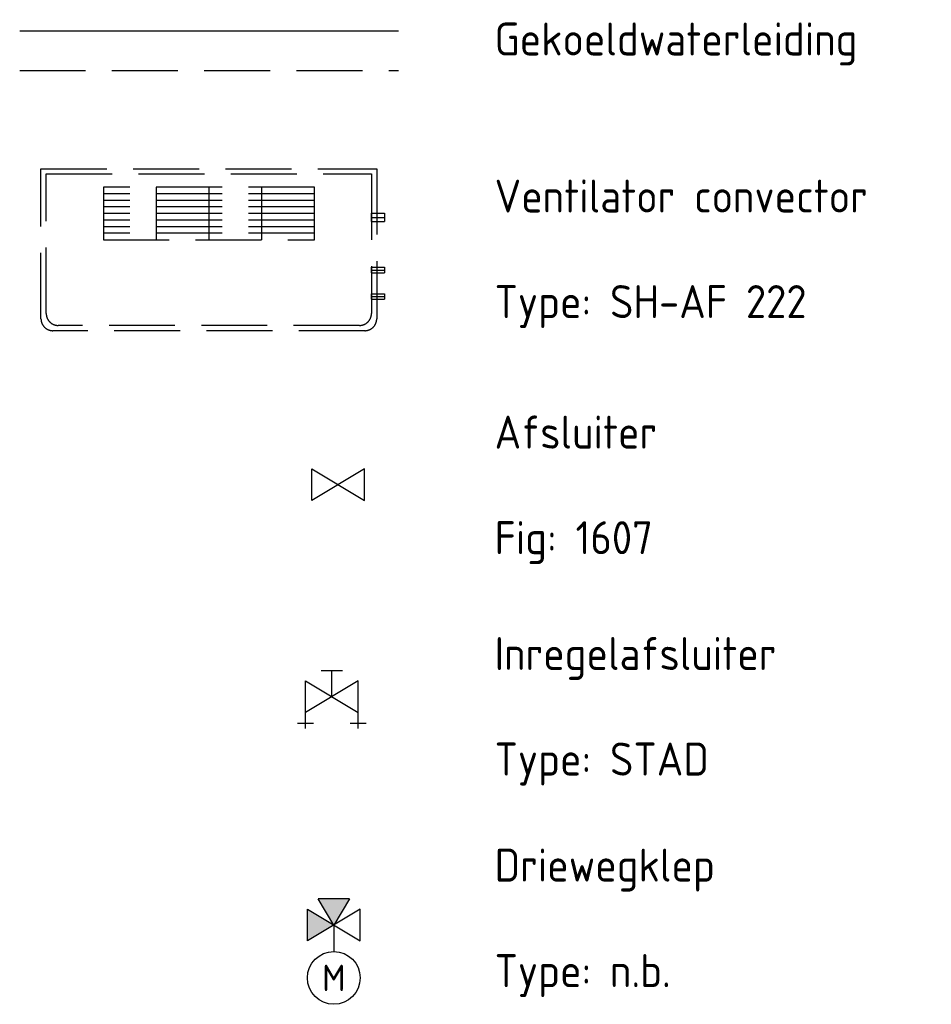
# Model space of a CAD drawing. Header units: millimetres. Extents: x -66418 to 28893, y 2823 to 51696.
# Tile 7 of 8: x 19073 to 22530, y 23159 to 26891. Entities that reach past the tile are written whole.
import ezdxf
from ezdxf.enums import TextEntityAlignment as Align

# ---------------------------------------------------------------- set-up
doc = ezdxf.new("R2010")
doc.units = ezdxf.units.MM
doc.header["$LTSCALE"] = 50
for name, pattern in [('2322105', [47, 40, -7]), ('2322106', [47, 5, -2, 5, -2, 5, -2, 5, -2, 5, -2, 5, -7]), ('CENTER2', [28.575, 19.05, -3.175, 3.175, -3.175])]:
    doc.linetypes.add(name, pattern=pattern)
for name, color, linetype in [('00att025', 7, 'Continuous'), ('Ventilator convector', 7, 'Continuous'), ('WL524---', 190, 'Continuous'), ('WL524---_D', 192, 'Continuous'), ('WL524---_HARTLIJN', 7, 'Continuous'), ('WL5501--', 130, 'Continuous'), ('WL5501--_D', 130, 'Continuous'), ('WL5501--_HARTLIJN', 7, 'Continuous'), ('WL5502--', 130, 'Continuous'), ('WM570---_RETOUR', 2, 'Continuous')]:
    doc.layers.add(name, color=color, linetype=linetype)
doc.styles.add('BURO-018', font='ISO96.shx', dxfattribs={"height": 90})
doc.styles.add('BURO-025', font='ISO96.shx', dxfattribs={"height": 125})

# ---------------------------------------------------------------- blocks, each defined once
blk = doc.blocks.new('*U60')
at = {"color": 0, "ltscale": 10}
for p, q in [((0, 10.65), (50, 10.65)), ((0, -10.65), (0, 10.65)), ((50, 10.65), (50, -10.65)), ((0, -10.65), (50, -10.65))]:
    blk.add_line(p, q, dxfattribs=at)
at = {"layer": 'WL5501--_HARTLIJN', "linetype": 'CENTER2'}
blk.add_line((0, 0), (50, 0), dxfattribs=at)
at = {"layer": 'WL5501--_D', "color": 2, "linetype": '2322106', "style": 'BURO-025'}
blk.add_attdef('POSNR', text='', height=125, dxfattribs=at).set_placement((0, 0), align=Align.MIDDLE)
blk = doc.blocks.new('*U61')
at = {"color": 0, "ltscale": 10}
for p, q in [((0, 16), (50, 16)), ((0, -16), (0, 16)), ((50, 16), (50, -16)), ((0, -16), (50, -16))]:
    blk.add_line(p, q, dxfattribs=at)
at = {"layer": 'WL524---_HARTLIJN', "linetype": 'CENTER2'}
blk.add_line((0, 0), (50, 0), dxfattribs=at)
at = {"layer": 'WL524---_D', "color": 1, "linetype": '2322106', "style": 'BURO-018'}
blk.add_attdef('POSNR', text='', height=90, dxfattribs=at).set_placement((0, 0), align=Align.MIDDLE)
blk = doc.blocks.new('Block ventilator convector')
at = {"layer": 'Ventilator convector', "linetype": '2322106'}
for p, q in [((-636.5, 0), (636.5, 0)), ((-636.5, -569), (-636.5, 0)), ((636.5, 0), (636.5, -569)), ((-616.5, -20), (616.5, -20)), ((-616.5, -549), (-616.5, -20)), ((616.5, -20), (616.5, -549)), ((-400, -70), (-400, -270)), ((400, -70), (-400, -70)), ((-200, -70), (-200, -270)), ((0, -70), (0, -270)), ((200, -70), (200, -270)), ((400, -270), (400, -70)), ((400, -95), (-400, -95)), ((400, -120), (-400, -120)), ((400, -145), (-400, -145)), ((400, -170), (-400, -170)), ((400, -195), (-400, -195)), ((400, -220), (-400, -220)), ((400, -245), (-400, -245)), ((-400, -270), (400, -270)), ((571.5, -594), (-571.5, -594)), ((591.5, -614), (-591.5, -614))]:
    blk.add_line(p, q, dxfattribs=at)
for centre, start, end in [((-571.5, -549), 180, 270), ((571.5, -549), 270, 0), ((-591.5, -569), 180, 270), ((591.5, -569), 270, 0)]:
    blk.add_arc(centre, 45, start, end, dxfattribs=at)
at = {"layer": 'WL524---_D', "linetype": '2322106'}
blk.add_blockref('*U61', (616.5, -184.5), dxfattribs=at)
at = {"layer": 'WL5501--_D', "linetype": '2322106'}
for p in [(616.5, -384.5), (616.5, -484.5)]:
    blk.add_blockref('*U60', p, dxfattribs=at)
blk = doc.blocks.new('3048301')
at = {"color": 0, "linetype": 'Continuous'}
for p, q in [((-2.5, 1.5), (2.5, -1.5)), ((-2.5, -1.5), (-2.5, 1.5)), ((2.5, 1.5), (-2.5, -1.5)), ((2.5, -1.5), (2.5, 1.5))]:
    blk.add_line(p, q, dxfattribs=at)
at = {"color": 0, "linetype": 'Continuous', "style": 'BURO-018', "flags": 1}
blk.add_attdef('CV_MATCODE', (0, 0), '', height=1.8, dxfattribs=at)
blk = doc.blocks.new('3048301A')
at = {"color": 0, "linetype": 'Continuous'}
for p, q in [((-1, 2.5), (1, 2.5)), ((0, 0), (0, 2.5)), ((-2.5, 1.5), (2.5, -1.5)), ((-2.5, -3), (-2.5, 1.5)), ((2.5, 1.5), (-2.5, -1.5)), ((2.5, -3), (2.5, 1.5)), ((-3.25, -2.5), (-1.75, -2.5)), ((1.75, -2.5), (3.25, -2.5))]:
    blk.add_line(p, q, dxfattribs=at)
at = {"color": 0, "linetype": 'Continuous', "style": 'BURO-018', "flags": 1}
blk.add_attdef('CV_MATCODE', (0, 0), '', height=1.8, dxfattribs=at)
blk = doc.blocks.new('30483032B')
at = {"linetype": 'Continuous'}
for points in [[(2.5, 1.5), (0, 0), (2.5, -1.5)], [(0, 0), (-1.5, -2.5), (1.5, -2.5)]]:
    blk.add_hatch(color=0, dxfattribs=at).paths.add_polyline_path(points)
at = {"color": 0, "linetype": 'Continuous'}
for p, q in [((0, 0), (0, 2.5)), ((2.5, -1.5), (-2.5, 1.5)), ((-2.5, 1.5), (-2.5, -1.5)), ((-2.5, -1.5), (2.5, 1.5)), ((2.5, 1.5), (2.5, -1.5)), ((-1.5, -2.5), (0, 0)), ((0, 0), (1.5, -2.5)), ((-1.5, -2.5), (1.5, -2.5))]:
    blk.add_line(p, q, dxfattribs=at)
blk.add_circle((0, 5), 2.5, dxfattribs=at)
at = {"color": 0, "linetype": 'Continuous', "style": 'BURO-018', "flags": 1}
blk.add_attdef('CV_MATCODE', (0, 0), '', height=1.8, dxfattribs=at)
at = {"layer": '00att025', "linetype": 'Continuous', "style": 'BURO-018'}
blk.add_attdef('CV_TEXT1', text='', height=1.8, dxfattribs=at).set_placement((0, 5), align=Align.MIDDLE)

msp = doc.modelspace()

# ---------------------------------------------------------------- linework, layer by layer
at = {"layer": 'WL5501--', "linetype": '2322105'}
msp.add_line((19072.9, 26849), (20509.4, 26849), dxfattribs=at)
at = {"layer": 'WL5502--', "linetype": '2322106'}
msp.add_line((19072.9, 26699), (20509.4, 26699), dxfattribs=at)

# ---------------------------------------------------------------- block references
at = {"layer": 'WL524---', "linetype": '2322106'}
msp.add_blockref('Block ventilator convector', (19790.2, 26326.5), dxfattribs=at)
at = {"layer": 'WL5501--', "color": 2, "linetype": '2322105', "xscale": 40, "yscale": 40, "zscale": 40}
msp.add_blockref('3048301', (20280.3, 25129), dxfattribs=at)
at = {"layer": 'WL5502--', "color": 2, "linetype": '2322105', "xscale": 40, "yscale": 40, "zscale": 40}
msp.add_blockref('3048301A', (20256.4, 24324.8), dxfattribs=at)
at = {"layer": 'WL5502--', "color": 2, "linetype": '2322106'}
ref = msp.add_blockref('30483032B', (20264.1, 23459.3), dxfattribs=dict(at, xscale=40, yscale=40, zscale=40, rotation=180))
ref.add_attrib('CV_TEXT1', 'M', dxfattribs={"layer": '0', "color": 2, "linetype": 'Continuous', "height": 100, "style": 'BURO-025'}).set_placement((20264.1, 23259.3), align=Align.MIDDLE)

# ---------------------------------------------------------------- texts
at = {"layer": 'WM570---_RETOUR', "style": 'BURO-025'}
for s, p in [('Gekoeldwaterleiding', (20873.7, 26755.5)), ('Ventilator convector', (20873.7, 26160.3)), ('Type: SH-AF 222', (20873.7, 25760.3)), ('Afsluiter', (20873.7, 25265.4)), ('Fig: 1607', (20873.7, 24865.4)), ('Inregelafsluiter', (20873.7, 24426.3)), ('Type: STAD', (20873.7, 24026.3)), ('Driewegklep', (20873.7, 23624.4)), ('Type: n.b.', (20873.7, 23224.4))]:
    msp.add_text(s, height=125, dxfattribs=at).set_placement(p)

doc.saveas('drawing.dxf')
